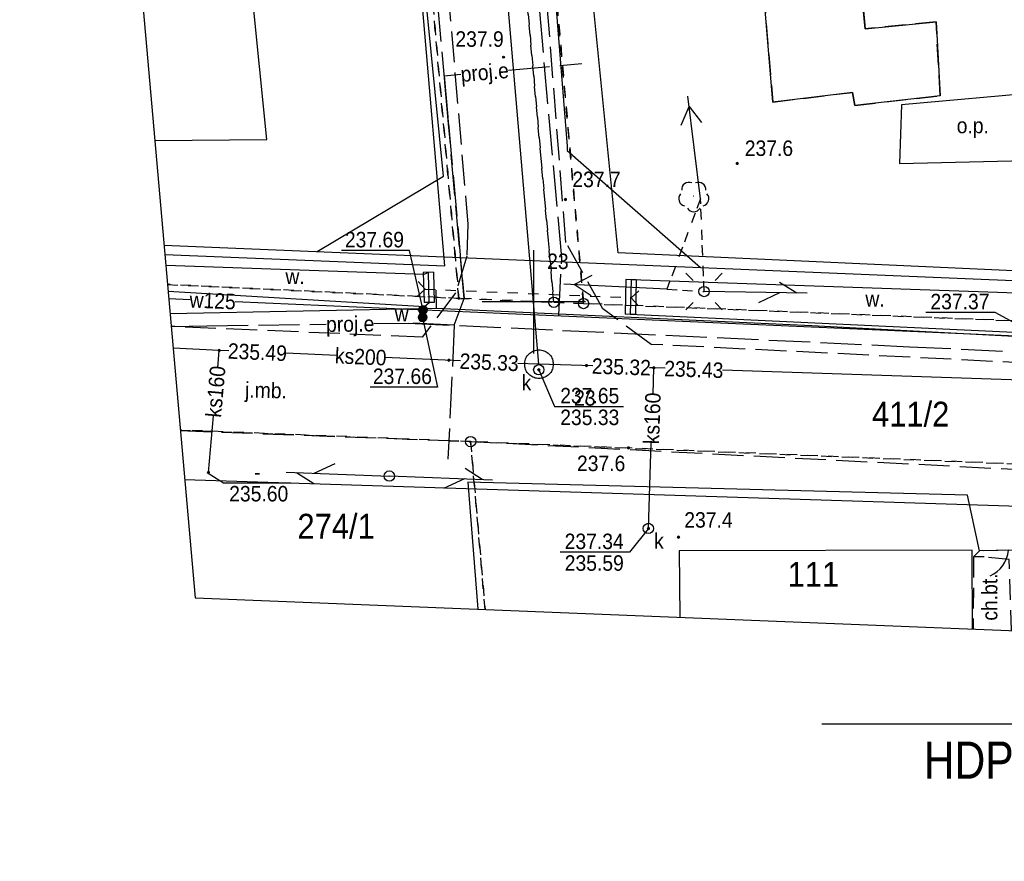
# Model space of a CAD drawing. Extents: x 6567718 to 6567944, y 5646923 to 5647067.
# Tile 1 of 18: x 6567725 to 6567773, y 5646923 to 5646964. Entities that reach past the tile are written whole.
import ezdxf
from ezdxf import colors
from ezdxf.entities.mleader import LeaderData, LeaderLine
from ezdxf.enums import TextEntityAlignment as Align
from ezdxf.math import Vec2, Vec3

# ---------------------------------------------------------------- set-up
doc = ezdxf.new("R2010")
doc.units = 0
doc.header["$MEASUREMENT"] = 0
for name, pattern in [('DGN_STYLE_2191', [1, -0.25, 0.5, -0.25]), ('DGN_STYLE_9021', [7.5, 3.75, 3.75]), ('KTCR02_05', [1.5, 1, -0.5]), ('KTJZ01_05', [2, 1.5, -0.5]), ('MZ052010', [1.5, 1, -0.5]), ('MZ05_512A', [1.75, -0.25, 0.5, -0.25, 0.5, -0.25]), ('PZAG_03_05', [9, 4.5, 4.5]), ('SUPE_P_01_05', [2.5, 2, -0.5]), ('SUPW_P_01_05', [2.5, 2, -0.5])]:
    doc.linetypes.add(name, pattern=pattern)
for name, color, linetype in [('BDOT1', 7, 'CONTINUOUS'), ('EWID', 7, 'CONTINUOUS'), ('EWID_BUD', 7, 'CONTINUOUS'), ('GESUT1', 7, 'CONTINUOUS'), ('GESUT2', 7, 'CONTINUOUS'), ('IA_#jezdnia', 251, 'CONTINUOUS'), ('IA_opis', 7, 'CONTINUOUS'), ('PZAG', 7, 'CONTINUOUS'), ('REDAKCJA1', 7, 'CONTINUOUS')]:
    doc.layers.add(name, color=color, linetype=linetype)
doc.styles.add('IA_500', font='ARIALN.TTF', dxfattribs={"height": 1})
doc.styles.add('STYLE-GEO_140', font='geo_140.shx', dxfattribs={"bigfont": 'geo_140big.shx'})

# ---------------------------------------------------------------- blocks, each defined once
blk = doc.blocks.new('K100')
at = {"layer": 'REDAKCJA1', "color": 7, "linetype": 'Continuous'}
for p, q in [((0, -50), (0, 50)), ((50, 0), (-50, 0))]:
    blk.add_line(p, q, dxfattribs=at)
blk = doc.blocks.new('KTOK04_1')
at = {"layer": 'BDOT1', "color": 7, "linetype": 'Continuous'}
blk.add_arc((5.07, -0.59), 5.1, 113.6742, 173.5133, dxfattribs=at)
blk = doc.blocks.new('OBOP02_1')
at = {"layer": 'BDOT1', "color": 7, "linetype": 'Continuous'}
blk.add_circle((0, 0), 0.01, dxfattribs=at)
for centre, start, end in [((-0.47, 0.647), 66, 186), ((0.47, 0.647), 354, 114), ((-0.761, -0.247), 138, 258), ((0.761, -0.247), 282, 42), ((0, -0.8), 210, 330)]:
    blk.add_arc(centre, 0.7, start, end, dxfattribs=at)
blk = doc.blocks.new('DWG_H0_11')
at = {"layer": 'BDOT1', "linetype": 'Continuous'}
blk.add_hatch(color=7, dxfattribs=at).paths.add_polyline_path([(0.09, 0, 1), (-0.09, 0, 1)], flags=16)
at = {"layer": 'BDOT1', "color": 7, "linetype": 'Continuous'}
blk.add_lwpolyline([(0.09, 0, 1), (-0.09, 0, 1)], format="xyb", close=True, dxfattribs=at)
blk = doc.blocks.new('RTPW01_1')
at = {"layer": 'BDOT1', "color": 7, "linetype": 'Continuous'}
blk.add_circle((0, 0), 0.09, dxfattribs=at)
blk.add_blockref('DWG_H0_11', (0, 0), dxfattribs=at)
blk = doc.blocks.new('801_5')
at = {"layer": 'BDOT1', "linetype": 'Continuous'}
h = blk.add_hatch(color=7, dxfattribs=at)
edge = h.paths.add_edge_path()
edge.add_arc((-0.002, -0.004), 0.045, 0, 360)
at = {"layer": 'BDOT1', "color": 7, "linetype": 'Continuous'}
blk.add_circle((-0.002, -0.004), 0.045, dxfattribs=at)
blk = doc.blocks.new('SUSM04_1')
at = {"layer": 'GESUT1', "color": 235, "linetype": 'Continuous'}
blk.add_circle((0, 0), 0.5, dxfattribs=at)
blk = doc.blocks.new('SUSM01_1')
at = {"layer": 'GESUT1', "color": 235, "linetype": 'Continuous'}
for p, q in [((-1.768, 1.768), (-1.061, 1.061)), ((1.768, 1.768), (1.061, 1.061)), ((-1.768, -1.768), (-1.061, -1.061)), ((1.768, -1.768), (1.061, -1.061))]:
    blk.add_line(p, q, dxfattribs=at)
blk.add_circle((0, 0), 0.5, dxfattribs=at)
blk = doc.blocks.new('SUPT01_1')
at = {"layer": 'GESUT1', "color": 30, "linetype": 'Continuous'}
for p, q in [((-0.008, 4.996), (-0.008, -5.004)), ((-0.008, 3.996), (-1.008, 2.296)), ((-0.008, 2.296), (0.992, 0.296))]:
    blk.add_line(p, q, dxfattribs=at)
blk = doc.blocks.new('SUPT00_1')
at = {"layer": 'GESUT1', "color": 30, "linetype": 'Continuous', "rotation": 270}
blk.add_blockref('SUPT01_1', (5.004, -0.008), dxfattribs=at)
blk = doc.blocks.new('SUPT01_2')
at = {"layer": 'GESUT1', "color": 30, "linetype": 'Continuous'}
for p, q in [((-0.008, 4.996), (-0.008, -5.004)), ((-0.008, 3.996), (-1.008, 2.296)), ((-0.008, 2.296), (0.992, 0.296))]:
    blk.add_line(p, q, dxfattribs=at)
blk = doc.blocks.new('SUPT00_2')
at = {"layer": 'GESUT1', "color": 30, "linetype": 'Continuous', "rotation": 270}
blk.add_blockref('SUPT01_2', (5.004, -0.008), dxfattribs=at)
blk = doc.blocks.new('SUPE04_4')
at = {"layer": 'GESUT1', "color": 230, "linetype": 'Continuous'}
for p, q in [((0.005, -5.006), (0.005, 4.994)), ((-0.995, 2.294), (0.005, 3.994)), ((0.005, 3.994), (1.005, 2.294))]:
    blk.add_line(p, q, dxfattribs=at)
blk = doc.blocks.new('SUPE00_4')
at = {"layer": 'GESUT1', "color": 230, "linetype": 'Continuous', "rotation": 270}
blk.add_blockref('SUPE04_4', (5.006, 0.005), dxfattribs=at)
blk = doc.blocks.new('SUPE04_5')
at = {"layer": 'GESUT1', "color": 230, "linetype": 'Continuous'}
for p, q in [((0.002, -4.999), (0.002, 5.001)), ((-0.998, 2.301), (0.002, 4.001)), ((0.002, 4.001), (1.002, 2.301))]:
    blk.add_line(p, q, dxfattribs=at)
blk = doc.blocks.new('SUPE00_5')
at = {"layer": 'GESUT1', "color": 230, "linetype": 'Continuous', "rotation": 270}
blk.add_blockref('SUPE04_5', (4.999, 0.002), dxfattribs=at)
blk = doc.blocks.new('SUPT01_3')
at = {"layer": 'GESUT1', "color": 30, "linetype": 'Continuous'}
for p, q in [((-0.001, 4.999), (-0.001, -5.001)), ((-0.001, 3.999), (-1.001, 2.299)), ((-0.001, 2.299), (0.999, 0.299))]:
    blk.add_line(p, q, dxfattribs=at)
blk = doc.blocks.new('SUPT00_3')
at = {"layer": 'GESUT1', "color": 30, "linetype": 'Continuous', "rotation": 270}
blk.add_blockref('SUPT01_3', (5.001, -0.001), dxfattribs=at)
blk = doc.blocks.new('DWG_H0_22')
at = {"layer": 'GESUT1', "linetype": 'Continuous'}
blk.add_hatch(color=202, dxfattribs=at).paths.add_polyline_path([(0.4, 0, 1), (-0.4, 0, 1)], flags=16)
at = {"layer": 'GESUT1', "color": 202, "linetype": 'Continuous'}
blk.add_lwpolyline([(0.4, 0, 1), (-0.4, 0, 1)], format="xyb", close=True, dxfattribs=at)
blk = doc.blocks.new('SUUS25_7')
at = {"layer": 'GESUT1', "color": 202, "linetype": 'Continuous'}
blk.add_circle((0, 0), 0.4, dxfattribs=at)
blk.add_blockref('DWG_H0_22', (0, 0), dxfattribs=at)
blk = doc.blocks.new('SUUS22_1')
at = {"layer": 'GESUT1', "color": 202, "linetype": 'Continuous'}
blk.add_circle((0, 0), 0.5, dxfattribs=at)
blk = doc.blocks.new('DWG_H0_27')
at = {"layer": 'GESUT1', "linetype": 'Continuous'}
blk.add_hatch(color=44, dxfattribs=at).paths.add_polyline_path([(-0.09, 0, 1), (0.09, 0, 1)], flags=16)
at = {"layer": 'GESUT1', "color": 44, "linetype": 'Continuous'}
blk.add_lwpolyline([(-0.09, 0, 1), (0.09, 0, 1)], format="xyb", close=True, dxfattribs=at)
blk = doc.blocks.new('SUPS00_1')
at = {"layer": 'GESUT1', "color": 44, "linetype": 'Continuous'}
blk.add_circle((0, 0), 0.09, dxfattribs=at)
blk.add_blockref('DWG_H0_27', (0, 0), dxfattribs=at)
blk = doc.blocks.new('DWG_H0_28')
at = {"layer": 'GESUT1', "linetype": 'Continuous'}
blk.add_hatch(color=5, dxfattribs=at).paths.add_polyline_path([(0.081, -0.005, 1), (-0.099, -0.005, 1)], flags=16)
at = {"layer": 'GESUT1', "color": 5, "linetype": 'Continuous'}
blk.add_lwpolyline([(0.081, -0.005, 1), (-0.099, -0.005, 1)], format="xyb", close=True, dxfattribs=at)
blk = doc.blocks.new('SUPS02_1')
at = {"layer": 'GESUT1', "color": 5, "linetype": 'Continuous'}
blk.add_circle((-0.009, -0.005), 0.09, dxfattribs=at)
blk.add_blockref('DWG_H0_28', (0, 0), dxfattribs=at)
blk = doc.blocks.new('EGBP04_1')
at = {"layer": 'EWID', "color": 92, "linetype": 'Continuous'}
blk.add_circle((0, 0), 0.5, dxfattribs=at)
blk = doc.blocks.new('Y0_18R')
at = {"layer": 'EWID', "linetype": 'Continuous'}
h = blk.add_hatch(color=7, dxfattribs=at)
edge = h.paths.add_edge_path()
edge.add_arc((0, 0), 0.09, 0, 360)
at = {"layer": 'EWID', "color": 92, "linetype": 'Continuous'}
blk.add_circle((0, 0), 0.09, dxfattribs=at)
blk = doc.blocks.new('_None')

msp = doc.modelspace()

# ---------------------------------------------------------------- hatches: boundary and pattern name
at = {"layer": 'IA_#jezdnia', "linetype": 'Continuous'}
h = msp.add_hatch(dxfattribs=at)
h.set_pattern_fill('NET', color=256, scale=3, angle=45, style=0)
h.set_pattern_definition([(45, (0, 0), (-0.265165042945, 0.265165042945), []), (135, (0, 0), (-0.265165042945, -0.265165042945), [])])
h.paths.add_polyline_path([(6567829.719, 5646944.816), (6567823.864, 5646945.062), (6567810.715, 5646945.613, 0.41038), (6567818.004, 5646952.37), (6567818.832, 5646976.873, 0.160815), (6567817.35, 5646983.958), (6567809.203, 5646997.768, 0.265433), (6567799.729, 5647003.178), (6567753.063, 5647002.39, 0.461018), (6567747.743, 5646996.942), (6567746.697, 5647008.745), (6567746.416, 5647011.922, 0.421206), (6567751.584, 5647007.366), (6567799.729, 5647008.178, -0.27448), (6567813.51, 5647000.308), (6567821.657, 5646986.499, -0.142644), (6567823.867, 5646977.829), (6567822.996, 5646952.047, 0.412688)])

# ---------------------------------------------------------------- linework, layer by layer
at = {"layer": 'BDOT1', "color": 7, "linetype": 'Continuous'}
for p, q in [((6567744.73, 5646950.62), (6567744.391, 5646950.989)), ((6567744.73, 5646950.62), (6567744.361, 5646950.281)), ((6567744.73, 5646950.62), (6567745.23, 5646950.599)), ((6567745.729, 5646950.578), (6567746.229, 5646950.557)), ((6567746.728, 5646950.536), (6567747.228, 5646950.515)), ((6567747.727, 5646950.494), (6567748.227, 5646950.473)), ((6567748.726, 5646950.452), (6567749.226, 5646950.431)), ((6567749.726, 5646950.41), (6567750.225, 5646950.389)), ((6567750.725, 5646950.368), (6567751.224, 5646950.347)), ((6567754.72, 5646950.2), (6567755.089, 5646950.539)), ((6567751.724, 5646950.326), (6567752.223, 5646950.305)), ((6567752.723, 5646950.284), (6567753.222, 5646950.263)), ((6567753.722, 5646950.242), (6567754.222, 5646950.221)), ((6567754.72, 5646950.2), (6567755.059, 5646949.831))]:
    msp.add_line(p, q, dxfattribs=at)
for points in [[(6567769.49, 5646963.57), (6567769.69, 5646959.99), (6567765.56, 5646959.52), (6567765.45, 5646960.15), (6567761.58, 5646959.68), (6567760.64, 5646970.96), (6567765.29, 5646971.57), (6567766.05, 5646963.23), (6567769.49, 5646963.57)], [(6567732.28, 5646950.52), (6567744.7, 5646949.78), (6567744.93, 5646949.97), (6567744.89, 5646951.43), (6567744.67, 5646951.32), (6567732.17, 5646951.76)], [(6567745.14, 5646951.437), (6567744.64, 5646951.423)], [(6567744.64, 5646951.423), (6567744.68, 5646949.963)], [(6567745.14, 5646951.437), (6567745.18, 5646949.977)], [(6567754.46, 5646951.076), (6567754.42, 5646949.406)], [(6567754.96, 5646951.064), (6567754.46, 5646951.076)], [(6567754.96, 5646951.064), (6567754.92, 5646949.394)], [(6567745.18, 5646949.977), (6567744.68, 5646949.963)], [(6567754.92, 5646949.394), (6567754.42, 5646949.406)], [(6567773.001, 5646937.965), (6567771.81, 5646937.944)]]:
    msp.add_lwpolyline(points, dxfattribs=at)
at = {"layer": 'BDOT1', "color": 7, "linetype": 'MZ052010'}
msp.add_lwpolyline([(6567760.64, 5646970.96), (6567761.58, 5646959.68), (6567765.45, 5646960.15), (6567765.56, 5646959.52), (6567769.69, 5646959.99), (6567769.49, 5646963.57), (6567766.05, 5646963.23), (6567765.29, 5646971.57)], close=True, dxfattribs=at)
at = {"layer": 'BDOT1', "color": 7, "linetype": 'KTJZ01_05'}
for points in [[(6567776.22, 5646946.92), (6567755.69, 5646947.94), (6567753.35, 5646949.66), (6567751.55, 5646952.88), (6567750.55, 5646965.68), (6567745.84, 5646965.1), (6567746.8, 5646953.77), (6567746.76, 5646952.21), (6567746.21, 5646950.43), (6567744.59, 5646948.29)], [(6567744.59, 5646948.29), (6567732.429, 5646948.807)], [(6567732.87, 5646943.76), (6567746.68, 5646943.25), (6567776.45, 5646941.73)]]:
    msp.add_lwpolyline(points, dxfattribs=at)
at = {"layer": 'BDOT1', "color": 7, "linetype": 'DGN_STYLE_9021'}
for points in [[(6567775.39, 5646951.41), (6567754.08, 5646952.37), (6567752.77, 5646965.64)], [(6567732.12, 5646952.29), (6567745.69, 5646951.75), (6567744.55, 5646965.1)], [(6567771.31, 5646937.65), (6567771.6, 5646937.94), (6567771.02, 5646940.63), (6567746.8, 5646941.26), (6567747.28, 5646935.11)], [(6567779.48, 5646940.44), (6567777.79, 5646938.05), (6567771.6, 5646937.94)]]:
    msp.add_lwpolyline(points, dxfattribs=at)
at = {"layer": 'BDOT1', "color": 7, "linetype": 'Continuous'}
for points in [[(6567767.82, 5646959.54), (6567767.72, 5646956.71), (6567774.51, 5646956.86), (6567774.68, 5646960.16)], [(6567767.82, 5646959.54), (6567767.72, 5646956.71), (6567774.51, 5646956.86), (6567774.68, 5646960.16)], [(6567754.67, 5646949.4), (6567775.32, 5646948.43), (6567788.82, 5646947.82), (6567788.74, 5646949.92), (6567787.53, 5646949.94), (6567775.27, 5646950.35), (6567754.71, 5646951.07)]]:
    msp.add_lwpolyline(points, close=True, dxfattribs=at)
at = {"layer": 'BDOT1', "color": 7, "linetype": 'KTCR02_05'}
msp.add_lwpolyline([(6567773.14, 5646934.07), (6567773.03, 5646937.51), (6567771.82, 5646937.64), (6567771.31, 5646937.65), (6567771.29, 5646934.15)], dxfattribs=at)
at = {"layer": 'EWID', "color": 92, "linetype": 'DGN_STYLE_2191'}
for p, q in [((6567739.12, 5647032.16), (6567746.37, 5646950.17)), ((6567746.37, 5646950.17), (6567739.12, 5647032.16)), ((6567750.97, 5646949.98), (6567745.74, 5647008.76)), ((6567745.74, 5647008.76), (6567750.97, 5646949.98)), ((6567752.41, 5646949.92), (6567747.783, 5647002.3)), ((6567747.783, 5647002.3), (6567752.41, 5646949.92)), ((6567746.37, 5646950.17), (6567732.249, 5646950.844)), ((6567732.25, 5646950.84), (6567746.37, 5646950.17)), ((6567746.37, 5646950.17), (6567750.97, 5646949.98)), ((6567750.97, 5646949.98), (6567746.37, 5646950.17)), ((6567750.97, 5646949.98), (6567752.41, 5646949.92)), ((6567752.41, 5646949.92), (6567750.97, 5646949.98)), ((6567752.41, 5646949.92), (6567823.25, 5646947.076)), ((6567823.25, 5646947.076), (6567752.41, 5646949.92)), ((6567746.94, 5646943.23), (6567732.87, 5646943.79)), ((6567732.87, 5646943.79), (6567746.94, 5646943.23)), ((6567803.73, 5646940.9), (6567746.94, 5646943.23)), ((6567746.94, 5646943.23), (6567803.73, 5646940.9)), ((6567747.64, 5646935.1), (6567746.94, 5646943.23)), ((6567746.94, 5646943.23), (6567747.64, 5646935.1))]:
    msp.add_line(p, q, dxfattribs=at)
at = {"layer": 'EWID_BUD', "color": 7, "linetype": 'Continuous'}
msp.add_lwpolyline([(6567771.25, 5646934.15), (6567771.24, 5646937.97), (6567757.05, 5646937.94), (6567757.08, 5646934.72)], dxfattribs=at)
at = {"layer": 'GESUT1', "color": 44, "linetype": 'Continuous'}
for points in [[(6567750.25, 5646946.98), (6567747.71, 5646976.6), (6567747.47, 5646979.44)], [(6567735.22, 5646947.63), (6567734.76, 5646947.65), (6567732.52, 5646947.75)], [(6567734.69, 5646946.81), (6567734.76, 5646947.65)], [(6567740.45, 5646947.4), (6567737.99, 5646947.51)], [(6567746.44, 5646947.14), (6567742.77, 5646947.3)], [(6567752.86, 5646946.9), (6567750.25, 5646946.98), (6567749.22, 5646947.02)], [(6567750.24, 5646946.71), (6567751, 5646944.93), (6567754.35, 5646944.93)], [(6567756.36, 5646946.78), (6567755.82, 5646946.8), (6567755.61, 5646946.81)], [(6567755.78, 5646945.52), (6567755.82, 5646946.8)], [(6567796.29, 5646945.45), (6567759.14, 5646946.69)], [(6567734.23, 5646941.74), (6567734.48, 5646944.48)], [(6567755.55, 5646939.02), (6567755.69, 5646943.18)], [(6567734.18, 5646941.74), (6567734.96, 5646941.23), (6567738.23, 5646941.23)], [(6567755.55, 5646939.02), (6567754.63, 5646937.87), (6567751.27, 5646937.87)]]:
    msp.add_lwpolyline(points, dxfattribs=at)
at = {"layer": 'GESUT1', "color": 202, "linetype": 'MZ05_512A'}
msp.add_lwpolyline([(6567756.45, 5646950.62), (6567758.25, 5646950.5), (6567758.08, 5646955)], close=True, dxfattribs=at)
at = {"layer": 'GESUT1', "color": 5, "linetype": 'Continuous'}
for points in [[(6567744.63, 5646949.66), (6567743.98, 5646952.49), (6567740.68, 5646952.49)], [(6567745.26, 5646950.56), (6567745.27, 5646949.69)], [(6567732.31, 5646950.16), (6567733.35, 5646950.11)], [(6567735.53, 5646950.01), (6567773.75, 5646948.34), (6567781.45, 5646948.04), (6567783.37, 5646947.98)], [(6567732.374, 5646949.436), (6567745.27, 5646949.69), (6567763.47, 5646948.85), (6567775.42, 5646948.22), (6567794.61, 5646947.19), (6567804.01, 5646946.701)], [(6567773.81, 5646948.7), (6567772.35, 5646949.49), (6567769, 5646949.49)]]:
    msp.add_lwpolyline(points, dxfattribs=at)
at = {"layer": 'GESUT1', "color": 202, "linetype": 'Continuous'}
msp.add_lwpolyline([(6567744.61, 5646949.25), (6567745.34, 5646945.87), (6567742.07, 5646945.87)], dxfattribs=at)
at = {"layer": 'GESUT1', "color": 44, "linetype": 'Continuous'}
msp.add_lwpolyline([(6567749.56, 5646946.92), (6567749.56, 5646946.98), (6567749.56, 5646947.04), (6567749.57, 5646947.1), (6567749.58, 5646947.16), (6567749.6, 5646947.22), (6567749.62, 5646947.27), (6567749.65, 5646947.33), (6567749.68, 5646947.38), (6567749.72, 5646947.43), (6567749.76, 5646947.47), (6567749.8, 5646947.51), (6567749.85, 5646947.55), (6567749.9, 5646947.58), (6567749.96, 5646947.61), (6567750.01, 5646947.63), (6567750.07, 5646947.65), (6567750.13, 5646947.66), (6567750.19, 5646947.67), (6567750.25, 5646947.67), (6567750.31, 5646947.67), (6567750.37, 5646947.66), (6567750.43, 5646947.65), (6567750.49, 5646947.63), (6567750.54, 5646947.61), (6567750.6, 5646947.58), (6567750.65, 5646947.55), (6567750.7, 5646947.51), (6567750.74, 5646947.47), (6567750.78, 5646947.43), (6567750.82, 5646947.38), (6567750.85, 5646947.33), (6567750.88, 5646947.27), (6567750.9, 5646947.22), (6567750.92, 5646947.16), (6567750.93, 5646947.1), (6567750.94, 5646947.04), (6567750.94, 5646946.98), (6567750.94, 5646946.92), (6567750.93, 5646946.86), (6567750.92, 5646946.8), (6567750.9, 5646946.74), (6567750.88, 5646946.69), (6567750.85, 5646946.63), (6567750.82, 5646946.58), (6567750.78, 5646946.53), (6567750.74, 5646946.49), (6567750.7, 5646946.45), (6567750.65, 5646946.41), (6567750.6, 5646946.38), (6567750.54, 5646946.35), (6567750.49, 5646946.33), (6567750.43, 5646946.31), (6567750.37, 5646946.3), (6567750.31, 5646946.29), (6567750.25, 5646946.29), (6567750.19, 5646946.29), (6567750.13, 5646946.3), (6567750.07, 5646946.31), (6567750.01, 5646946.33), (6567749.96, 5646946.35), (6567749.9, 5646946.38), (6567749.85, 5646946.41), (6567749.8, 5646946.45), (6567749.76, 5646946.49), (6567749.72, 5646946.53), (6567749.68, 5646946.58), (6567749.65, 5646946.63), (6567749.62, 5646946.69), (6567749.6, 5646946.74), (6567749.58, 5646946.8), (6567749.57, 5646946.86)], close=True, dxfattribs=at)
at = {"layer": 'GESUT2', "color": 5, "linetype": 'SUPW_P_01_05'}
msp.add_lwpolyline([(6567751.21, 5646949.35), (6567751.35, 5646952.13), (6567747.55, 5646994.76)], dxfattribs=at)
at = {"layer": 'GESUT2', "color": 230, "linetype": 'SUPE_P_01_05'}
for points in [[(6567745.664, 5646960.958), (6567745.87, 5646958.632), (6567746.62, 5646950.17), (6567744.752, 5646971.237), (6567742.992, 5646991.093)], [(6567748.767, 5646961.234), (6567752.328, 5646961.549)], [(6567746.147, 5646948.866), (6567746.62, 5646950.17), (6567745.87, 5646958.632), (6567745.664, 5646960.958), (6567746.466, 5646961.03)], [(6567742.255, 5646948.949), (6567743.906, 5646948.972), (6567746.147, 5646948.866), (6567745.842, 5646942.38)], [(6567746.147, 5646948.866), (6567743.906, 5646948.972), (6567768.211, 5646947.829), (6567784.029, 5646947.086), (6567783.943, 5646940.913), (6567806.461, 5646939.771), (6567821.151, 5646939.027), (6567827.342, 5646938.827), (6567821.151, 5646939.027), (6567849.186, 5646938.121), (6567858.362, 5646937.824)], [(6567732.429, 5646948.812), (6567734.154, 5646948.836), (6567739.945, 5646948.917)]]:
    msp.add_lwpolyline(points, dxfattribs=at)
at = {"layer": 'PZAG', "color": 191, "linetype": 'PZAG_03_05'}
msp.add_lwpolyline([(6567731.63, 5646957.82), (6567737.07, 5646957.86), (6567729.62, 5647032)], dxfattribs=at)
at = {"layer": 'PZAG', "color": 53, "linetype": 'Continuous'}
for points in [[(6567739.51, 5646952.44), (6567745.63, 5646956.09), (6567738.08, 5647032.14)], [(6567745.63, 5647032.27), (6567751.62, 5646957.55), (6567751.62, 5646957.34), (6567758.07, 5646951.67)], [(6567732.08, 5646952.75), (6567865.66, 5646947.19)], [(6567733.08, 5646941.4), (6567866.56, 5646937.13)]]:
    msp.add_lwpolyline(points, dxfattribs=at)
at = {"layer": 'REDAKCJA1', "color": 133, "linetype": 'Continuous'}
msp.add_lwpolyline([(6567725.089, 5647031.92), (6567733.591, 5646935.664), (6567867.179, 5646930.3), (6567857.819, 5647034.168)], close=True, dxfattribs=at)

# ---------------------------------------------------------------- block references
at = {"layer": 'BDOT1', "color": 7, "linetype": 'Continuous'}
msp.add_blockref('801_5', (6567748.54, 5646961.86), dxfattribs=at)
at = {"layer": 'BDOT1', "color": 7, "linetype": 'Continuous', "xscale": 0.5, "yscale": 0.5, "zscale": 0.5}
for name, p in [('RTPW01_1', (6567759.86, 5646956.71)), ('OBOP02_1', (6567757.75, 5646955.12)), ('RTPW01_1', (6567751.53, 5646954.96)), ('RTPW01_1', (6567754.59, 5646942.92)), ('RTPW01_1', (6567757.01, 5646938.6))]:
    msp.add_blockref(name, p, dxfattribs=at)
at = {"layer": 'BDOT1', "color": 7, "linetype": 'Continuous', "xscale": 0.2999989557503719, "yscale": 0.2999989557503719, "zscale": 0.2999989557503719, "rotation": 181.0183618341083}
msp.add_blockref('KTOK04_1', (6567773, 5646937.96), dxfattribs=at)
at = {"layer": 'EWID', "color": 92, "linetype": 'Continuous', "xscale": 0.5, "yscale": 0.5, "zscale": 0.5}
for name, p in [('Y0_18R', (6567746.37, 5646950.17)), ('EGBP04_1', (6567750.97, 5646949.98)), ('EGBP04_1', (6567752.41, 5646949.92)), ('EGBP04_1', (6567746.94, 5646943.23))]:
    msp.add_blockref(name, p, dxfattribs=at)
at = {"layer": 'GESUT1', "color": 230, "linetype": 'Continuous'}
for name, p, xscale, yscale, zscale, rotation in [('SUPE00_5', (6567758.08, 5646955), 0.5000018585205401, 0.5000018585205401, 0.5000018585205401, 97.10019665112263), ('SUPE00_4', (6567756.45, 5646950.62), 0.5000008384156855, 0.5000008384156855, 0.5000008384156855, 177.2001089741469)]:
    msp.add_blockref(name, p, dxfattribs=dict(at, xscale=xscale, yscale=yscale, zscale=zscale, rotation=rotation))
at = {"layer": 'GESUT1', "color": 235, "linetype": 'Continuous', "xscale": 0.5, "yscale": 0.5, "zscale": 0.5}
for name, p in [('SUSM01_1', (6567758.25, 5646950.5)), ('SUSM04_1', (6567743, 5646941.56))]:
    msp.add_blockref(name, p, dxfattribs=at)
at = {"layer": 'GESUT1', "color": 30, "linetype": 'Continuous'}
for name, p, xscale, yscale, zscale, rotation in [('SUPT00_3', (6567758.25, 5646950.5), 0.5000011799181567, 0.5000011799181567, 0.5000011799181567, 359.0997659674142), ('SUPT00_2', (6567743, 5646941.56), 0.5000006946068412, 0.5000006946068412, 0.5000006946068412, 177.7999243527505), ('SUPT00_1', (6567743, 5646941.56), 0.5000006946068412, 0.5000006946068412, 0.5000006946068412, 357.7999243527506)]:
    msp.add_blockref(name, p, dxfattribs=dict(at, xscale=xscale, yscale=yscale, zscale=zscale, rotation=rotation))
at = {"layer": 'GESUT1', "color": 202, "linetype": 'Continuous', "xscale": 0.5, "yscale": 0.5, "zscale": 0.5}
for name, p in [('SUUS25_7', (6567744.61, 5646949.25)), ('SUUS25_7', (6567744.63, 5646949.61)), ('SUUS22_1', (6567750.24, 5646946.71)), ('SUUS22_1', (6567755.55, 5646939.02))]:
    msp.add_blockref(name, p, dxfattribs=at)
at = {"layer": 'GESUT1', "color": 5, "linetype": 'Continuous', "xscale": 0.5, "yscale": 0.5, "zscale": 0.5}
for p in [(6567744.63, 5646949.61), (6567744.61, 5646949.25)]:
    msp.add_blockref('SUPS02_1', p, dxfattribs=at)
at = {"layer": 'GESUT1', "color": 44, "linetype": 'Continuous', "xscale": 0.5, "yscale": 0.5, "zscale": 0.5}
for p in [(6567734.76, 5646947.65), (6567745.89, 5646947.17), (6567750.24, 5646946.71), (6567752.55, 5646946.91), (6567755.82, 5646946.8), (6567734.23, 5646941.74), (6567755.55, 5646939.02)]:
    msp.add_blockref('SUPS00_1', p, dxfattribs=at)
at = {"layer": 'REDAKCJA1', "color": 7, "linetype": 'Continuous', "xscale": 0.04999813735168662, "yscale": 0.04999813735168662, "zscale": 0.04999813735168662}
msp.add_blockref('K100', (6567750, 5646950), dxfattribs=at)

# ---------------------------------------------------------------- texts
at = {"layer": 'BDOT1', "color": 7, "linetype": 'Continuous', "style": 'STYLE-GEO_140', "width": 0.93336}
msp.add_text('237.9', height=0.75, dxfattribs=at).set_placement((6567746.2, 5646962.36))
at = {"layer": 'BDOT1', "color": 7, "linetype": 'Continuous', "style": 'STYLE-GEO_140', "width": 0.93328}
for s, p in [('o.p.', (6567771.272, 5646958.545)), ('237.6', (6567761.393, 5646957.445)), ('237.7', (6567753.039, 5646955.935)), ('w.', (6567738.434, 5646951.235)), ('w.', (6567766.534, 5646950.145)), ('237.6', (6567753.263, 5646942.175)), ('237.4', (6567758.463, 5646939.435))]:
    msp.add_text(s, height=0.75, dxfattribs=at).set_placement(p, align=Align.MIDDLE_CENTER)
for s, rotation, p in [('j.mb.', 358.4579, (6567737.024, 5646945.718)), ('ch.bt.', 89.9493, (6567772.086, 5646935.697))]:
    msp.add_text(s, height=0.75, rotation=rotation, dxfattribs=at).set_placement(p, align=Align.MIDDLE_CENTER)
at = {"layer": 'EWID', "color": 92, "linetype": 'Continuous', "style": 'STYLE-GEO_140', "width": 0.9333}
for s, p in [('411/2', (6567768.261, 5646944.56)), ('274/1', (6567740.42, 5646939.13))]:
    msp.add_text(s, height=1.2, dxfattribs=at).set_placement(p, align=Align.MIDDLE_CENTER)
at = {"layer": 'EWID_BUD', "color": 7, "linetype": 'Continuous', "style": 'STYLE-GEO_140', "width": 0.9333}
msp.add_text('111', height=1.2, dxfattribs=at).set_placement((6567763.548, 5646936.8), align=Align.MIDDLE_CENTER)
at = {"layer": 'GESUT1', "color": 5, "linetype": 'Continuous', "style": 'STYLE-GEO_140', "width": 0.93336}
for s, p in [('237.69', (6567743.709, 5646952.64)), ('23', (6567751.686, 5646951.59)), ('237.37', (6567772.079, 5646949.64)), ('237.66', (6567745.065, 5646946.02)), ('23', (6567752.994, 5646944.97))]:
    msp.add_text(s, height=0.75, dxfattribs=at).set_placement(p, align=Align.RIGHT)
at = {"layer": 'GESUT1', "color": 5, "linetype": 'Continuous', "style": 'STYLE-GEO_140', "width": 0.93328}
msp.add_text('w125', height=0.75, rotation=357.4934, dxfattribs=at).set_placement((6567734.44, 5646950.057), align=Align.MIDDLE_CENTER)
at = {"layer": 'GESUT1', "color": 250, "linetype": 'Continuous', "style": 'STYLE-GEO_140', "width": 0.93328}
for s, p in [('w', (6567743.596, 5646949.425)), ('k', (6567749.643, 5646946.085)), ('k', (6567756.063, 5646938.415))]:
    msp.add_text(s, height=0.75, dxfattribs=at).set_placement(p, align=Align.MIDDLE_CENTER)
at = {"layer": 'GESUT1', "color": 44, "linetype": 'Continuous', "style": 'STYLE-GEO_140', "width": 0.93328}
for s, rotation, p in [('235.49', 357.4842, (6567736.608, 5646947.564)), ('ks200', 357.5233, (6567741.613, 5646947.344)), ('235.33', 357.5503, (6567747.835, 5646947.075)), ('235.32', 358.1491, (6567754.243, 5646946.85)), ('235.43', 358.0894, (6567757.754, 5646946.728)), ('ks160', 84.8755, (6567734.581, 5646945.651)), ('ks160', 88.0124, (6567755.736, 5646944.354))]:
    msp.add_text(s, height=0.75, rotation=rotation, dxfattribs=at).set_placement(p, align=Align.MIDDLE_CENTER)
at = {"layer": 'GESUT1', "color": 44, "linetype": 'Continuous', "style": 'STYLE-GEO_140', "width": 0.93336}
for s, p in [('237.65', (6567751.28, 5646945.08)), ('235.33', (6567751.28, 5646944.03)), ('235.60', (6567735.24, 5646940.33))]:
    msp.add_text(s, height=0.75, dxfattribs=at).set_placement(p)
msp.add_text('-', height=0.75, dxfattribs=at).set_placement((6567736.604, 5646941.38), align=Align.CENTER)
for s, p in [('237.34', (6567754.357, 5646938.02)), ('235.59', (6567754.361, 5646936.97))]:
    msp.add_text(s, height=0.75, dxfattribs=at).set_placement(p, align=Align.RIGHT)
at = {"layer": 'GESUT2', "color": 230, "linetype": 'Continuous', "style": 'STYLE-GEO_140', "width": 0.93328}
for rotation, p in [(5.0661, (6567747.62, 5646961.126)), (0.7957, (6567741.103, 5646948.931))]:
    msp.add_text('proj.e', height=0.75, rotation=rotation, dxfattribs=at).set_placement(p, align=Align.MIDDLE_CENTER)

# ---------------------------------------------------------------- leaders
at = {"layer": 'IA_opis'}
ml = msp.add_multileader_mtext('Standard', dxfattribs=at)
ml.set_content('\\pxsm1,qr;rura przepustowa\\P\\A1;HDPE 400/477 SN8 L=17,5m', color=256, style='IA_500')
ml.set_leader_properties()
ml.set_arrow_properties(name='NONE')
ml.build(insert=Vec2(0, 0))
ml.multileader.update_dxf_attribs({"has_dogleg": 0, "text_left_attachment_type": 6, "text_right_attachment_type": 6, "text_top_attachment_type": 0, "text_bottom_attachment_type": 0, "arrow_head_size": 0.5})
ctx = ml.context
ctx.base_point, ctx.char_height, ctx.arrow_head_size, ctx.landing_gap_size, ctx.plane_origin = Vec3(6567768.188, 5646929.536), 1.8, 0.5, 1, Vec3(6567752.989, 5646930.436)
ctx.left_attachment, ctx.right_attachment, ctx.text_align_type = 6, 6, 2
notes = []
notes.append((ctx, [(0, (1, 1, 0), (6567804.891, 5646929.536), (-1, 0), 8, [(0, [(6567810.255, 5646947.666)], 256, [])])]))
ctx.mtext.insert, ctx.mtext.alignment, ctx.mtext.line_spacing_factor, ctx.mtext.line_spacing_style, ctx.mtext.flow_direction = Vec3(6567795.891, 5646931.696), 3, 0.428571, 2, 5
for ctx, leaders in notes:
    for number, flags, end, landing, length, lines in leaders:
        leader = LeaderData()
        leader.index, (leader.has_last_leader_line, leader.has_dogleg_vector, leader.attachment_direction) = number, flags
        leader.last_leader_point, leader.dogleg_vector, leader.dogleg_length = Vec3(end), Vec3(landing), length
        for number, points, colour, breaks in lines:
            line = LeaderLine()
            line.index, line.vertices, line.color, line.breaks = number, Vec3.list(points), colors.encode_raw_color(colour), breaks
            leader.lines.append(line)
        ctx.leaders.append(leader)

doc.saveas('drawing.dxf')
